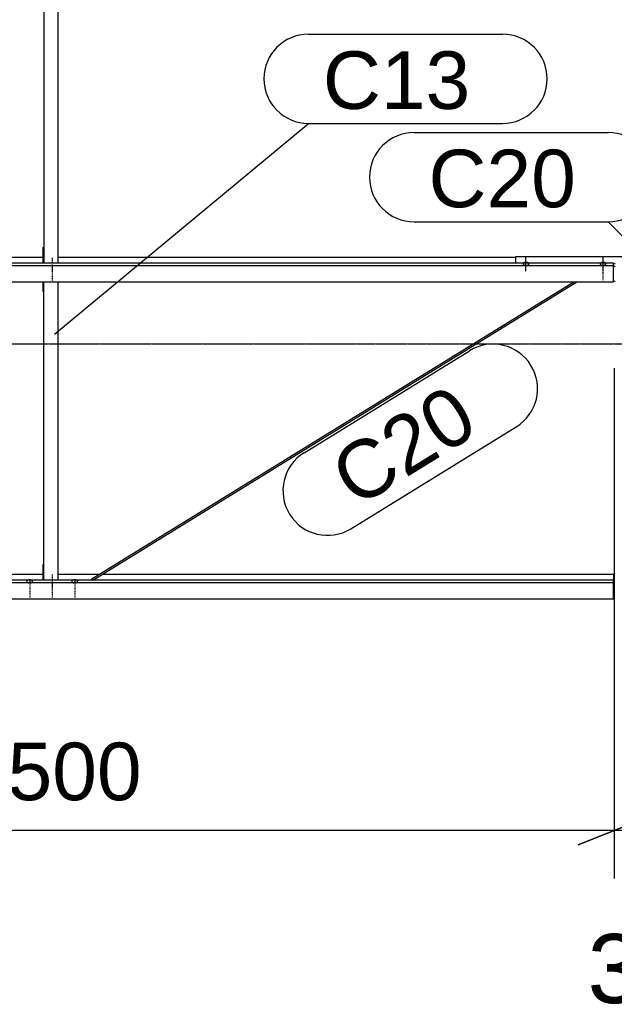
# Model space of a CAD drawing. Header units: millimetres. Extents: x -4888 to 73862, y -29046 to 15504.
# Tile 8 of 111: x 5149 to 7000, y -2054 to 1009. Entities that reach past the tile are written whole.
import ezdxf

# ---------------------------------------------------------------- set-up
doc = ezdxf.new("R2010")
doc.units = ezdxf.units.MM
doc.linetypes.add('DXK_LINE_DOT2', pattern=[3.9198, 1.9599, -1.9599])
doc.linetypes.add('DXK_LINE_DOT3', pattern=[5.9187, 2.979, -0.9799, 0.9799, -0.9799])
doc.styles.add('Arial', font='ARIAL.TTF', dxfattribs={"height": 0.2})

# ---------------------------------------------------------------- blocks, each defined once
blk = doc.blocks.new('Part-1953139-17364 - 1282')
at = {"color": 3, "linetype": 'Continuous'}
for p, q in [((6693, 251.4), (6693, 272.5)), ((6693, 272.5), (7307, 272.5)), ((6997, 250.6), (7003, 250.6)), ((7307, 272.5), (7307, 251.4)), ((6997, 242.1), (7003, 242.1)), ((6997, 195.5), (7003, 195.5))]:
    blk.add_line(p, q, dxfattribs=at)
blk = doc.blocks.new('Part-1953139-18211 - 1282')
at = {"color": 3, "linetype": 'Continuous'}
for p, q in [((5222, 1196.4), (5222, 1226)), ((5224, 1196.4), (5224, 1226)), ((5269, 251.4), (5269, 1226)), ((5222, 1196.4), (5224, 1196.4)), ((5224, 1196.4), (5224, 251.4)), ((5222, 251.4), (5222, 300.7)), ((5222, 300.7), (5224, 300.7))]:
    blk.add_line(p, q, dxfattribs=at)
blk = doc.blocks.new('GridLine-1953139-4943 - 1282')
at = {"color": 136, "linetype": 'Continuous', "style": 'Arial'}
blk.add_text('3', height=214.9, dxfattribs=at).set_placement((6916.6, -2050))
blk = doc.blocks.new('GridLine-1953139-4960 - 1282')
at = {"color": 174, "linetype": 'DXK_LINE_DOT3'}
blk.add_line((-1750, 0), (64750, 0), dxfattribs=at)
blk = doc.blocks.new('Part-1953139-17010 - 1282')
at = {"color": 3, "linetype": 'Continuous'}
for p, q in [((3503, -734.9), (3503, -793.2)), ((6997, -734.9), (3503, -734.9)), ((3807, -716.2), (5093.5, -716.2)), ((5102.6, -716.2), (5222, -716.2)), ((5269, -716.2), (5397.4, -716.2)), ((5406.5, -716.2), (6997, -716.2)), ((6997, -716.2), (6997, -734.9)), ((6997, -793.2), (6997, -734.9)), ((3503, -742.4), (6997, -742.4)), ((3503, -793.2), (6997, -793.2))]:
    blk.add_line(p, q, dxfattribs=at)
blk = doc.blocks.new('Part-1953139-17011 - 1282')
at = {"color": 3, "linetype": 'Continuous'}
for p, q in [((3503, 251.4), (3503, 193.1)), ((6997, 251.4), (3503, 251.4)), ((3807, 270), (5222, 270)), ((5269, 270), (6693, 270)), ((6997, 193.1), (6997, 251.4)), ((3503, 243.9), (6997, 243.9)), ((3503, 193.1), (6997, 193.1))]:
    blk.add_line(p, q, dxfattribs=at)
blk = doc.blocks.new('Part-1953139-18206 - 1282')
at = {"color": 3, "linetype": 'Continuous'}
for p, q in [((5222, 163.5), (5222, 193.1)), ((5224, 163.5), (5224, 193.1)), ((5269, -734.9), (5269, 193.1)), ((5222, 163.5), (5224, 163.5)), ((5224, -734.9), (5224, 163.5)), ((5222, -734.9), (5222, -685.6)), ((5222, -685.6), (5224, -685.6))]:
    blk.add_line(p, q, dxfattribs=at)
blk = doc.blocks.new('Bolt-1953139-17362 - 1282')
at = {"color": 5, "linetype": 'Continuous'}
for p, q in [((6956.2, 250), (6956, 249.5)), ((6956, 249.5), (6956, 249.1)), ((6956, 249.1), (6956, 248.6)), ((6956, 248.6), (6956.2, 248.1)), ((6956.4, 250.4), (6956.2, 250)), ((6956.2, 248.1), (6956.4, 247.7)), ((6956.7, 250.9), (6956.4, 250.4)), ((6956.4, 247.7), (6956.7, 247.2)), ((6957.1, 251.3), (6956.7, 250.9)), ((6956.7, 247.2), (6957.1, 246.8)), ((6957.5, 251.7), (6957.1, 251.3)), ((6957.1, 246.8), (6957.5, 246.4)), ((6958, 252.1), (6957.5, 251.7)), ((6957.5, 246.4), (6958, 246)), ((6958.6, 252.4), (6958, 252.1)), ((6958, 246), (6958.6, 245.7)), ((6959.3, 252.8), (6958.6, 252.4)), ((6958.6, 245.7), (6959.3, 245.3)), ((6960, 253), (6959.3, 252.8)), ((6959.3, 245.3), (6960, 245.1)), ((6960.8, 253.3), (6960, 253)), ((6960, 245.1), (6960.8, 244.8)), ((6961.6, 253.5), (6960.8, 253.3)), ((6962.4, 253.6), (6961.6, 253.5)), ((6963.2, 253.7), (6962.4, 253.6)), ((6964.1, 253.8), (6963.2, 253.7)), ((6965, 253.8), (6964.1, 253.8)), ((6965, 228), (6965, 270.3)), ((6965.9, 253.8), (6965, 253.8)), ((6966.8, 253.7), (6965.9, 253.8)), ((6967.6, 253.6), (6966.8, 253.7)), ((6968.4, 253.5), (6967.6, 253.6)), ((6969.2, 253.3), (6968.4, 253.5)), ((6970, 253), (6969.2, 253.3)), ((6969.2, 244.8), (6970, 245.1)), ((6970.7, 252.8), (6970, 253)), ((6970, 245.1), (6970.7, 245.3)), ((6971.4, 252.4), (6970.7, 252.8)), ((6970.7, 245.3), (6971.4, 245.7)), ((6972, 252.1), (6971.4, 252.4)), ((6971.4, 245.7), (6972, 246)), ((6972.5, 251.7), (6972, 252.1)), ((6972, 246), (6972.5, 246.4)), ((6972.9, 251.3), (6972.5, 251.7)), ((6972.5, 246.4), (6972.9, 246.8)), ((6973.3, 250.9), (6972.9, 251.3)), ((6972.9, 246.8), (6973.3, 247.2)), ((6973.6, 250.4), (6973.3, 250.9)), ((6973.3, 247.2), (6973.6, 247.7)), ((6973.8, 250), (6973.6, 250.4)), ((6973.6, 247.7), (6973.8, 248.1)), ((6974, 249.5), (6973.8, 250)), ((6973.8, 248.1), (6974, 248.6)), ((6974, 249.1), (6974, 249.5)), ((6974, 248.6), (6974, 249.1)), ((6960.8, 244.8), (6961.6, 244.6)), ((6961.6, 244.6), (6962.4, 244.5)), ((6962.4, 244.5), (6963.2, 244.4)), ((6963.2, 244.4), (6964.1, 244.3)), ((6964.1, 244.3), (6965, 244.3)), ((6965, 244.3), (6965.9, 244.3)), ((6965.9, 244.3), (6966.8, 244.4)), ((6966.8, 244.4), (6967.6, 244.5)), ((6967.6, 244.5), (6968.4, 244.6)), ((6968.4, 244.6), (6969.2, 244.8))]:
    blk.add_line(p, q, dxfattribs=at)
blk = doc.blocks.new('Bolt-1953139-17363 - 1282')
at = {"color": 5, "linetype": 'DXK_LINE_DOT2'}
blk.add_line((6965, 198.2), (6965, 240.5), dxfattribs=at)
blk = doc.blocks.new('Bolt-1953139-17366 - 1282')
at = {"color": 5, "linetype": 'Continuous'}
for p, q in [((6716.2, 250), (6716, 249.5)), ((6716, 249.5), (6716, 249.1)), ((6716, 249.1), (6716, 248.6)), ((6716, 248.6), (6716.2, 248.1)), ((6716.4, 250.4), (6716.2, 250)), ((6716.2, 248.1), (6716.4, 247.7)), ((6716.7, 250.9), (6716.4, 250.4)), ((6716.4, 247.7), (6716.7, 247.2)), ((6717.1, 251.3), (6716.7, 250.9)), ((6716.7, 247.2), (6717.1, 246.8)), ((6717.5, 251.7), (6717.1, 251.3)), ((6717.1, 246.8), (6717.5, 246.4)), ((6718, 252.1), (6717.5, 251.7)), ((6717.5, 246.4), (6718, 246)), ((6718.6, 252.4), (6718, 252.1)), ((6718, 246), (6718.6, 245.7)), ((6719.3, 252.8), (6718.6, 252.4)), ((6718.6, 245.7), (6719.3, 245.3)), ((6720, 253), (6719.3, 252.8)), ((6719.3, 245.3), (6720, 245.1)), ((6720.8, 253.3), (6720, 253)), ((6720, 245.1), (6720.8, 244.8)), ((6721.6, 253.5), (6720.8, 253.3)), ((6722.4, 253.6), (6721.6, 253.5)), ((6723.2, 253.7), (6722.4, 253.6)), ((6724.1, 253.8), (6723.2, 253.7)), ((6725, 253.8), (6724.1, 253.8)), ((6725, 226.5), (6725, 268.9)), ((6725.9, 253.8), (6725, 253.8)), ((6726.8, 253.7), (6725.9, 253.8)), ((6727.6, 253.6), (6726.8, 253.7)), ((6728.4, 253.5), (6727.6, 253.6)), ((6729.2, 253.3), (6728.4, 253.5)), ((6730, 253), (6729.2, 253.3)), ((6729.2, 244.8), (6730, 245.1)), ((6730.7, 252.8), (6730, 253)), ((6730, 245.1), (6730.7, 245.3)), ((6731.4, 252.4), (6730.7, 252.8)), ((6730.7, 245.3), (6731.4, 245.7)), ((6732, 252.1), (6731.4, 252.4)), ((6731.4, 245.7), (6732, 246)), ((6732.5, 251.7), (6732, 252.1)), ((6732, 246), (6732.5, 246.4)), ((6732.9, 251.3), (6732.5, 251.7)), ((6732.5, 246.4), (6732.9, 246.8)), ((6733.3, 250.9), (6732.9, 251.3)), ((6732.9, 246.8), (6733.3, 247.2)), ((6733.6, 250.4), (6733.3, 250.9)), ((6733.3, 247.2), (6733.6, 247.7)), ((6733.8, 250), (6733.6, 250.4)), ((6733.6, 247.7), (6733.8, 248.1)), ((6734, 249.5), (6733.8, 250)), ((6733.8, 248.1), (6734, 248.6)), ((6734, 249.1), (6734, 249.5)), ((6734, 248.6), (6734, 249.1)), ((6720.8, 244.8), (6721.6, 244.6)), ((6721.6, 244.6), (6722.4, 244.5)), ((6722.4, 244.5), (6723.2, 244.4)), ((6723.2, 244.4), (6724.1, 244.3)), ((6724.1, 244.3), (6725, 244.3)), ((6725, 244.3), (6725.9, 244.3)), ((6725.9, 244.3), (6726.8, 244.4)), ((6726.8, 244.4), (6727.6, 244.5)), ((6727.6, 244.5), (6728.4, 244.6)), ((6728.4, 244.6), (6729.2, 244.8))]:
    blk.add_line(p, q, dxfattribs=at)
blk = doc.blocks.new('Bolt-1953139-18209 - 1282')
at = {"color": 5, "linetype": 'DXK_LINE_DOT2'}
blk.add_line((5250, -747.1), (5250, -789.4), dxfattribs=at)
blk = doc.blocks.new('Bolt-1953139-18207 - 1282')
at = {"color": 5, "linetype": 'DXK_LINE_DOT2'}
blk.add_line((5250, 238.4), (5250, 196), dxfattribs=at)
blk = doc.blocks.new('Bolt-1953139-18208 - 1282')
at = {"color": 5, "linetype": 'DXK_LINE_DOT2'}
blk.add_line((5250, 268.2), (5250, 225.9), dxfattribs=at)
blk = doc.blocks.new('Bolt-1953139-18210 - 1282')
at = {"color": 5, "linetype": 'DXK_LINE_DOT2'}
blk.add_line((5250, -717.3), (5250, -759.6), dxfattribs=at)
blk = doc.blocks.new('Bolt-1953139-18968 - 1282')
at = {"color": 5, "linetype": 'DXK_LINE_DOT2'}
blk.add_line((5320, -747.9), (5320, -790.2), dxfattribs=at)
blk = doc.blocks.new('Bolt-1953139-18965 - 1282')
at = {"color": 5, "linetype": 'DXK_LINE_DOT2'}
blk.add_line((5180, -747.9), (5180, -790.2), dxfattribs=at)
blk = doc.blocks.new('Bolt-1953139-18969 - 1282')
at = {"color": 5, "linetype": 'Continuous'}
for p, q in [((5314.3, -734.9), (5313.6, -735.2)), ((5315, -734.6), (5314.3, -734.9)), ((5315.8, -734.4), (5315, -734.6)), ((5316.6, -734.2), (5315.8, -734.4)), ((5317.4, -734), (5316.6, -734.2)), ((5318.2, -733.9), (5317.4, -734)), ((5319.1, -733.8), (5318.2, -733.9)), ((5320, -733.8), (5319.1, -733.8)), ((5320.9, -733.8), (5320, -733.8)), ((5321.8, -733.9), (5320.9, -733.8)), ((5322.6, -734), (5321.8, -733.9)), ((5323.4, -734.2), (5322.6, -734)), ((5324.2, -734.4), (5323.4, -734.2)), ((5325, -734.6), (5324.2, -734.4)), ((5325.7, -734.9), (5325, -734.6)), ((5326.4, -735.2), (5325.7, -734.9)), ((5311.2, -737.7), (5311, -738.1)), ((5311, -738.1), (5311, -738.6)), ((5311, -738.6), (5311, -739.1)), ((5311, -739.1), (5311.2, -739.5)), ((5311.4, -737.2), (5311.2, -737.7)), ((5311.2, -739.5), (5311.4, -740)), ((5311.7, -736.8), (5311.4, -737.2)), ((5311.4, -740), (5311.7, -740.4)), ((5312.1, -736.3), (5311.7, -736.8)), ((5311.7, -740.4), (5312.1, -740.8)), ((5312.5, -735.9), (5312.1, -736.3)), ((5312.1, -740.8), (5312.5, -741.2)), ((5313, -735.5), (5312.5, -735.9)), ((5312.5, -741.2), (5313, -741.6)), ((5313.6, -735.2), (5313, -735.5)), ((5313, -741.6), (5313.6, -742)), ((5313.6, -742), (5314.3, -742.3)), ((5314.3, -742.3), (5315, -742.6)), ((5315, -742.6), (5315.8, -742.8)), ((5315.8, -742.8), (5316.6, -743)), ((5316.6, -743), (5317.4, -743.2)), ((5317.4, -743.2), (5318.2, -743.3)), ((5318.2, -743.3), (5319.1, -743.4)), ((5319.1, -743.4), (5320, -743.4)), ((5320, -735.2), (5320, -743.3)), ((5320, -743.4), (5320.9, -743.4)), ((5320.9, -743.4), (5321.8, -743.3)), ((5321.8, -743.3), (5322.6, -743.2)), ((5322.6, -743.2), (5323.4, -743)), ((5323.4, -743), (5324.2, -742.8)), ((5324.2, -742.8), (5325, -742.6)), ((5325, -742.6), (5325.7, -742.3)), ((5325.7, -742.3), (5326.4, -742)), ((5327, -735.5), (5326.4, -735.2)), ((5326.4, -742), (5327, -741.6)), ((5327.5, -735.9), (5327, -735.5)), ((5327, -741.6), (5327.5, -741.2)), ((5327.9, -736.3), (5327.5, -735.9)), ((5327.5, -741.2), (5327.9, -740.8)), ((5328.3, -736.8), (5327.9, -736.3)), ((5327.9, -740.8), (5328.3, -740.4)), ((5328.6, -737.2), (5328.3, -736.8)), ((5328.3, -740.4), (5328.6, -740)), ((5328.8, -737.7), (5328.6, -737.2)), ((5328.6, -740), (5328.8, -739.5)), ((5329, -738.1), (5328.8, -737.7)), ((5328.8, -739.5), (5329, -739.1)), ((5329, -738.6), (5329, -738.1)), ((5329, -739.1), (5329, -738.6))]:
    blk.add_line(p, q, dxfattribs=at)
blk = doc.blocks.new('Bolt-1953139-18966 - 1282')
at = {"color": 5, "linetype": 'Continuous'}
for p, q in [((5174.3, -734.9), (5173.6, -735.2)), ((5175, -734.6), (5174.3, -734.9)), ((5175.8, -734.4), (5175, -734.6)), ((5176.6, -734.2), (5175.8, -734.4)), ((5177.4, -734), (5176.6, -734.2)), ((5178.2, -733.9), (5177.4, -734)), ((5179.1, -733.8), (5178.2, -733.9)), ((5180, -733.8), (5179.1, -733.8)), ((5180.9, -733.8), (5180, -733.8)), ((5181.8, -733.9), (5180.9, -733.8)), ((5182.6, -734), (5181.8, -733.9)), ((5183.4, -734.2), (5182.6, -734)), ((5184.2, -734.4), (5183.4, -734.2)), ((5185, -734.6), (5184.2, -734.4)), ((5185.7, -734.9), (5185, -734.6)), ((5186.4, -735.2), (5185.7, -734.9)), ((5171.2, -737.7), (5171, -738.1)), ((5171, -738.1), (5171, -738.6)), ((5171, -738.6), (5171, -739.1)), ((5171, -739.1), (5171.2, -739.5)), ((5171.4, -737.2), (5171.2, -737.7)), ((5171.2, -739.5), (5171.4, -740)), ((5171.7, -736.8), (5171.4, -737.2)), ((5171.4, -740), (5171.7, -740.4)), ((5172.1, -736.3), (5171.7, -736.8)), ((5171.7, -740.4), (5172.1, -740.8)), ((5172.5, -735.9), (5172.1, -736.3)), ((5172.1, -740.8), (5172.5, -741.2)), ((5173, -735.5), (5172.5, -735.9)), ((5172.5, -741.2), (5173, -741.6)), ((5173.6, -735.2), (5173, -735.5)), ((5173, -741.6), (5173.6, -742)), ((5173.6, -742), (5174.3, -742.3)), ((5174.3, -742.3), (5175, -742.6)), ((5175, -742.6), (5175.8, -742.8)), ((5175.8, -742.8), (5176.6, -743)), ((5176.6, -743), (5177.4, -743.2)), ((5177.4, -743.2), (5178.2, -743.3)), ((5178.2, -743.3), (5179.1, -743.4)), ((5179.1, -743.4), (5180, -743.4)), ((5180, -735.2), (5180, -743.3)), ((5180, -743.4), (5180.9, -743.4)), ((5180.9, -743.4), (5181.8, -743.3)), ((5181.8, -743.3), (5182.6, -743.2)), ((5182.6, -743.2), (5183.4, -743)), ((5183.4, -743), (5184.2, -742.8)), ((5184.2, -742.8), (5185, -742.6)), ((5185, -742.6), (5185.7, -742.3)), ((5185.7, -742.3), (5186.4, -742)), ((5187, -735.5), (5186.4, -735.2)), ((5186.4, -742), (5187, -741.6)), ((5187.5, -735.9), (5187, -735.5)), ((5187, -741.6), (5187.5, -741.2)), ((5187.9, -736.3), (5187.5, -735.9)), ((5187.5, -741.2), (5187.9, -740.8)), ((5188.3, -736.8), (5187.9, -736.3)), ((5187.9, -740.8), (5188.3, -740.4)), ((5188.6, -737.2), (5188.3, -736.8)), ((5188.3, -740.4), (5188.6, -740)), ((5188.8, -737.7), (5188.6, -737.2)), ((5188.6, -740), (5188.8, -739.5)), ((5189, -738.1), (5188.8, -737.7)), ((5188.8, -739.5), (5189, -739.1)), ((5189, -738.6), (5189, -738.1)), ((5189, -739.1), (5189, -738.6))]:
    blk.add_line(p, q, dxfattribs=at)
blk = doc.blocks.new('Part-1953139-18970 - 1282')
at = {"color": 3, "linetype": 'Continuous'}
for p, q in [((5373.8, -730.8), (6874, 193.1)), ((5376.2, -734.9), (6883.1, 193.1)), ((5373.5, -731.2), (5373.8, -730.8)), ((5373.9, -732.6), (5373.5, -731.2)), ((5375, -734.2), (5373.9, -732.6)), ((5375.8, -734.9), (5375, -734.2))]:
    blk.add_line(p, q, dxfattribs=at)
blk = doc.blocks.new('StraightDimension-1953139-4978 - 1282')
at = {"color": 5, "linetype": 'Continuous'}
for p, q in [((7000, -75), (7000, -1662.7)), ((10500, -75), (10500, -1662.7)), ((7112.5, -1467.7), (6887.5, -1557.7)), ((10387.5, -1557.7), (10612.5, -1467.7)), ((7000, -1512.7), (10500, -1512.7))]:
    blk.add_line(p, q, dxfattribs=at)
at = {"color": 0}
blk.add_wipeout([(9065.5, -1456.5), (9065.5, -1194), (8434.5, -1194), (8434.5, -1456.5)], dxfattribs=at)
at = {"color": 1, "style": 'Arial'}
blk.add_text('3500', height=179.08, dxfattribs=at).set_placement((8472, -1419))
blk = doc.blocks.new('StraightDimension-1953139-4979 - 1282')
at = {"color": 5, "linetype": 'Continuous'}
for p, q in [((3500, -75), (3500, -1662.7)), ((7000, -75), (7000, -1662.7)), ((3612.5, -1467.7), (3387.5, -1557.7)), ((6887.5, -1557.7), (7112.5, -1467.7)), ((3500, -1512.7), (7000, -1512.7))]:
    blk.add_line(p, q, dxfattribs=at)
at = {"color": 0}
blk.add_wipeout([(5565.5, -1456.5), (5565.5, -1194), (4934.5, -1194), (4934.5, -1456.5)], dxfattribs=at)
at = {"color": 1, "style": 'Arial'}
blk.add_text('3500', height=179.08, dxfattribs=at).set_placement((4972, -1419))
blk = doc.blocks.new('Mark-1953139-19811 - 1282')
at = {"color": 136, "linetype": 'Continuous'}
for p, q in [((6376.4, 657.7), (6981.1, 657.7)), ((6376.4, 380.2), (6981.1, 380.2)), ((7246.3, 115), (6981.1, 380.2))]:
    blk.add_line(p, q, dxfattribs=at)
for centre, start, end in [((6376.4, 518.9), 90, 270), ((6981.1, 518.9), 270, 90)]:
    blk.add_arc(centre, 138.7, start, end, dxfattribs=at)
at = {"color": 0}
blk.add_wipeout([(6879.9, 425.2), (6879.9, 612.7), (6421.4, 612.7), (6421.4, 425.2)], dxfattribs=at)
blk.add_wipeout([(6879.9, 425.2), (6879.9, 612.7), (6421.4, 612.7), (6421.4, 425.2)], dxfattribs=at)
at = {"color": 2, "style": 'Arial'}
blk.add_text('C20', height=179.08, dxfattribs=at).set_placement((6421.4, 425.2))
blk = doc.blocks.new('Mark-1953139-19568 - 1282')
at = {"color": 136, "linetype": 'Continuous'}
for p, q in [((6047.6, 963.5), (6652.3, 963.5)), ((5257.7, 30), (6047.6, 686)), ((6047.6, 686), (6652.3, 686))]:
    blk.add_line(p, q, dxfattribs=at)
for centre, start, end in [((6047.6, 824.8), 90, 270), ((6652.3, 824.8), 270, 90)]:
    blk.add_arc(centre, 138.7, start, end, dxfattribs=at)
at = {"color": 0}
blk.add_wipeout([(6551.1, 731), (6551.1, 918.5), (6092.6, 918.5), (6092.6, 731)], dxfattribs=at)
blk.add_wipeout([(6551.1, 731), (6551.1, 918.5), (6092.6, 918.5), (6092.6, 731)], dxfattribs=at)
at = {"color": 2, "style": 'Arial'}
blk.add_text('C13', height=179.08, dxfattribs=at).set_placement((6092.6, 731))
blk = doc.blocks.new('Mark-1953139-19810 - 1282')
at = {"color": 0}
blk.add_wipeout([(6585.1, -272.3), (6486.8, -112.6), (6096.4, -353), (6194.7, -512.7)], dxfattribs=at)
blk.add_wipeout([(6585.1, -272.3), (6486.8, -112.6), (6096.4, -353), (6194.7, -512.7)], dxfattribs=at)
at = {"color": 136, "linetype": 'Continuous'}
for p, q in [((6034.5, -338.3), (6549.4, -21.2)), ((6180, -574.6), (6694.9, -257.5))]:
    blk.add_line(p, q, dxfattribs=at)
for centre, start, end in [((6622.2, -139.3), 301.626, 121.626), ((6107.2, -456.5), 121.626, 301.626)]:
    blk.add_arc(centre, 138.8, start, end, dxfattribs=at)
at = {"color": 2, "style": 'Arial'}
blk.add_text('C20', height=179.08, rotation=31.6273, dxfattribs=at).set_placement((6194.7, -512.7))

msp = doc.modelspace()

# ---------------------------------------------------------------- block references
for name in ['GridLine-1953139-4943 - 1282', 'Part-1953139-18211 - 1282', 'Part-1953139-17011 - 1282', 'Bolt-1953139-18208 - 1282', 'Part-1953139-17364 - 1282', 'Bolt-1953139-17366 - 1282', 'Bolt-1953139-17362 - 1282', 'Bolt-1953139-18207 - 1282', 'Bolt-1953139-17363 - 1282', 'Part-1953139-18206 - 1282', 'Part-1953139-18970 - 1282', 'GridLine-1953139-4960 - 1282', 'Part-1953139-17010 - 1282', 'Bolt-1953139-18966 - 1282', 'Bolt-1953139-18210 - 1282', 'Bolt-1953139-18969 - 1282', 'Bolt-1953139-18965 - 1282', 'Bolt-1953139-18209 - 1282', 'Bolt-1953139-18968 - 1282']:
    msp.add_blockref(name, (0, 0))

# ---------------------------------------------------------------- next in the draw order: block references
for name in ['Mark-1953139-19811 - 1282', 'StraightDimension-1953139-4978 - 1282']:
    msp.add_blockref(name, (0, 0))

# ---------------------------------------------------------------- next in the draw order: block references
for name in ['Mark-1953139-19568 - 1282', 'StraightDimension-1953139-4979 - 1282']:
    msp.add_blockref(name, (0, 0))

# ---------------------------------------------------------------- next in the draw order: block references
msp.add_blockref('Mark-1953139-19810 - 1282', (0, 0))

doc.saveas('drawing.dxf')
